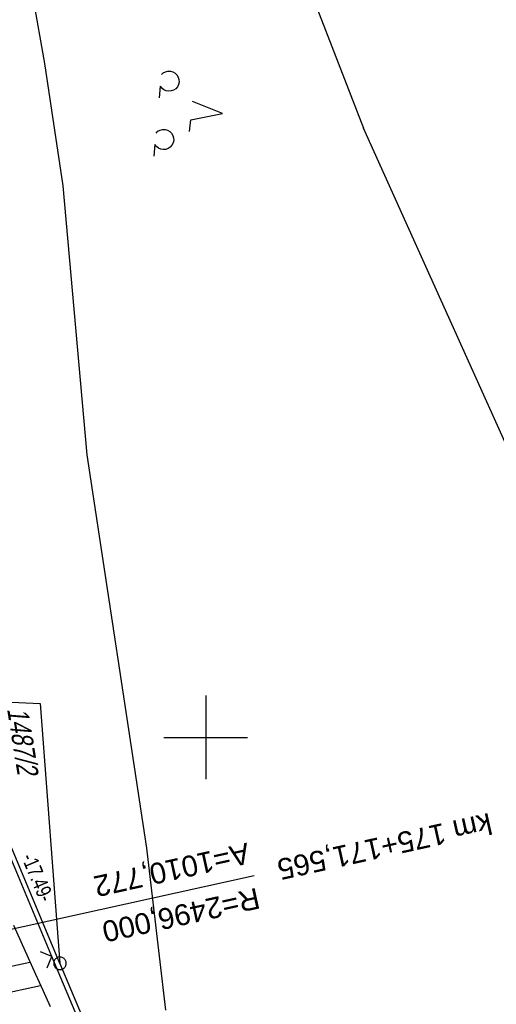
# Model space of a CAD drawing. Extents: x 508367 to 508796, y 450874 to 451832.
# Tile 16 of 37: x 508578 to 508635, y 451268 to 451386. Entities that reach past the tile are written whole.
import ezdxf
from ezdxf.enums import TextEntityAlignment as Align

# ---------------------------------------------------------------- set-up
doc = ezdxf.new("R2010")
doc.units = 0
doc.header["$LTSCALE"] = 10
doc.header["$MEASUREMENT"] = 0
doc.linetypes.add('LT00', pattern=[0])
doc.layers.get('0').update_dxf_attribs({"linetype": 'LT00'})
for name, color, linetype in [('--EL_DFK_AB_L', 21, 'LT00'), ('--EL_DFK_AB_P', 7, 'LT00'), ('-EL-93-1', 250, 'LT00'), ('ABSTAND', 8, 'LT00'), ('DFK_AB_L', 21, 'LT00'), ('DFK_AB_P', 7, 'LT00'), ('DFK_FLUR_NR', 250, 'LT00'), ('DFK_KATASTER', 250, 'LT00'), ('DFK_NUTZUNG', 250, 'LT00'), ('V121_BOESCH', 250, 'LT00'), ('V121_BOSCHUNG', 250, 'LT00'), ('V121_RASTER', 250, 'LT00'), ('V121_ZAUN', 40, 'LT00')]:
    doc.layers.add(name, color=color, linetype=linetype)
doc.styles.add('Arial', font='ARIAL.TTF')
doc.styles.get("Standard").update_dxf_attribs({"font": 'ARIAL.TTF'})

# ---------------------------------------------------------------- blocks, each defined once
blk = doc.blocks.new('SYMB7201')
at = {"color": 0, "linetype": 'ByBlock'}
for p, q in [((0, 0.385), (-0.11, 0.015)), ((-0.255, -0.385), (-0.115, -0.385)), ((0.445, -0.385), (0.585, -0.385))]:
    blk.add_line(p, q, dxfattribs=at)
for points in [[(0.25, 0.015), (0.11, 0.015), (0, 0.385)], [(-0.393816, -0.383308), (-0.416239, -0.362945), (-0.432849, -0.337617), (-0.442589, -0.308936), (-0.444836, -0.27873), (-0.439449, -0.248923), (-0.426769, -0.221415), (-0.407606, -0.197958), (-0.38318, -0.180047), (-0.355047, -0.168823), (-0.325, -0.165), (-0.294953, -0.168823), (-0.26682, -0.180047), (-0.242394, -0.197959), (-0.223231, -0.221415), (-0.210551, -0.248923), (-0.205164, -0.27873), (-0.207411, -0.308936), (-0.21715, -0.337617), (-0.233761, -0.362945), (-0.256184, -0.383308)], [(0.306185, -0.383308), (0.283761, -0.362945), (0.267151, -0.337617), (0.257411, -0.308936), (0.255164, -0.27873), (0.260552, -0.248923), (0.273231, -0.221415), (0.292394, -0.197958), (0.31682, -0.180047), (0.344953, -0.168823), (0.375, -0.165), (0.405047, -0.168823), (0.43318, -0.180047), (0.457606, -0.197959), (0.476769, -0.221415), (0.489449, -0.248923), (0.494836, -0.27873), (0.492589, -0.308936), (0.48285, -0.337617), (0.466239, -0.362945), (0.443816, -0.383308)]]:
    blk.add_lwpolyline(points, dxfattribs=at)
blk = doc.blocks.new('SYMB0003')
at = {"color": 0, "linetype": 'ByBlock'}
for p, q in [((-0.015712, 0), (0.010166, 0.012015)), ((0, -0.021257), (-0.015712, 0)), ((0.010166, 0.012015), (0, -0.021257))]:
    blk.add_line(p, q, dxfattribs=at)
for points in [[(-0.031395, 0.499013), (-0.093691, 0.491144), (-0.154509, 0.475528), (-0.21289, 0.452414), (-0.267913, 0.422164), (-0.318712, 0.385257), (-0.364484, 0.342274), (-0.404509, 0.293893), (-0.438154, 0.240877), (-0.464888, 0.184062), (-0.484292, 0.124345), (-0.496058, 0.062667), (-0.5, 0)], [(-0.5, 0), (-0.496058, -0.062667), (-0.484292, -0.124345), (-0.464888, -0.184062), (-0.438154, -0.240877), (-0.404509, -0.293893), (-0.364485, -0.342274), (-0.318712, -0.385257), (-0.267914, -0.422164), (-0.21289, -0.452414), (-0.154509, -0.475529), (-0.093691, -0.491144), (-0.031395, -0.499014), (0.031395, -0.499014)], [(0.5, 0), (0.496057, 0.062667), (0.484292, 0.124345), (0.464888, 0.184062), (0.438153, 0.240877), (0.404509, 0.293893), (0.364484, 0.342274), (0.318712, 0.385257), (0.267913, 0.422164), (0.21289, 0.452414), (0.154509, 0.475528), (0.093691, 0.491144), (0.031395, 0.499013), (-0.031395, 0.499013)], [(0.031395, -0.499014), (0.093691, -0.491144), (0.154509, -0.475529), (0.21289, -0.452414), (0.267914, -0.422164), (0.318712, -0.385257), (0.364485, -0.342274), (0.404509, -0.293893), (0.438154, -0.240877), (0.464889, -0.184062), (0.484292, -0.124345), (0.496058, -0.062667), (0.5, 0)]]:
    blk.add_lwpolyline(points, dxfattribs=at)
blk = doc.blocks.new('SYMB0024')
at = {"color": 0, "linetype": 'ByBlock'}
for p, q in [((-0.5, 0.5), (0, 0)), ((0, 0), (0.5, 0.5))]:
    blk.add_line(p, q, dxfattribs=at)

msp = doc.modelspace()

# ---------------------------------------------------------------- linework, layer by layer
at = {"layer": '--EL_DFK_AB_L'}
for q in [(508576.14, 451288.46), (508595.91, 451241.13)]:
    msp.add_line((508582.59, 451273.01), q, dxfattribs=at)
at = {"layer": '-EL-93-1'}
msp.add_line((508552.09, 451271.65), (508605.79, 451283.52), dxfattribs=at)
at = {"layer": 'DFK_AB_L'}
for q in [(508576.14, 451288.46), (508595.91, 451241.13)]:
    msp.add_line((508582.59, 451273.01), q, dxfattribs=at)
at = {"layer": 'DFK_KATASTER'}
for p, q in [((508575.47, 451410.15), (508580.74, 451380.49)), ((508604.67, 451409.32), (508618.85, 451372.74)), ((508580.74, 451380.49), (508582.95, 451365.88)), ((508641.48, 451322.45), (508618.85, 451372.74)), ((508582.95, 451365.88), (508585.8, 451333.76)), ((508585.8, 451333.76), (508592.91, 451286.76)), ((508571.77, 451304.41), (508580.24, 451304.05)), ((508580.24, 451304.05), (508582.59, 451273.01)), ((508592.91, 451286.76), (508595.18, 451267.4))]:
    msp.add_line(p, q, dxfattribs=at)
at = {"layer": 'V121_BOESCH'}
msp.add_lwpolyline([(508577.06, 451277.57), (508577.92, 451275.6), (508578.78, 451273.67), (508579.66, 451271.73), (508580.53, 451269.8), (508581.41, 451267.87)], dxfattribs=at)
at = {"layer": 'V121_BOSCHUNG'}
for p, q in [((508564.03, 451269.84), (508579.01, 451273.17)), ((508572.47, 451268.65), (508580.27, 451270.38))]:
    msp.add_line(p, q, dxfattribs=at)
at = {"layer": 'V121_RASTER'}
for p, q in [((508600, 451305), (508600, 451295)), ((508595, 451300), (508605, 451300))]:
    msp.add_line(p, q, dxfattribs=at)
at = {"layer": 'V121_ZAUN'}
for p, q in [((508581.63, 451273.84), (508575.83, 451287.67)), ((508587.43, 451260.01), (508581.63, 451273.84))]:
    msp.add_line(p, q, dxfattribs=at)

# ---------------------------------------------------------------- block references
at = {"layer": '--EL_DFK_AB_P', "xscale": 1.500000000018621, "yscale": 1.5, "zscale": 1.5, "rotation": 264.7377099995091}
msp.add_blockref('SYMB0003', (508582.59, 451273.01), dxfattribs=at)
at = {"layer": 'DFK_AB_P', "xscale": 1.500000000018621, "yscale": 1.5, "zscale": 1.5, "rotation": 264.7377099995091}
msp.add_blockref('SYMB0003', (508582.59, 451273.01), dxfattribs=at)
at = {"layer": 'DFK_NUTZUNG', "xscale": 10.00000000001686, "yscale": 10, "zscale": 10, "rotation": 264.7377100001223}
msp.add_blockref('SYMB7201', (508598.16, 451374.87), dxfattribs=at)
at = {"layer": 'V121_ZAUN', "xscale": 2.1, "yscale": 2.1, "zscale": 2.1, "rotation": 112.74406}
msp.add_blockref('SYMB0024', (508581.63, 451273.84), dxfattribs=at)

# ---------------------------------------------------------------- texts
at = {"layer": '-EL-93-1', "style": 'Arial'}
msp.add_text('km 175+171,565   ', height=2.5, rotation=192.468, dxfattribs=at).set_placement((508605.79, 451283.52), align=Align.MIDDLE_RIGHT)
msp.add_text('A=1010,772', height=2.5, rotation=192.468, dxfattribs=at).set_placement((508605.47, 451284.99), align=Align.TOP_LEFT)
msp.add_text('R=2496,000', height=2.5, rotation=192.468, dxfattribs=at).set_placement((508606.12, 451282.06))
at = {"layer": 'ABSTAND', "width": 0.75}
msp.add_text('-17.49-', height=1.8, rotation=-67.3334, dxfattribs=at).set_placement((508577.95, 451285.69))
at = {"layer": 'DFK_FLUR_NR', "oblique": 13.754, "width": 0.75}
msp.add_text('1487/2', height=2.5, rotation=279.0666, dxfattribs=at).set_placement((508576.27, 451303.38))

doc.saveas('drawing.dxf')
